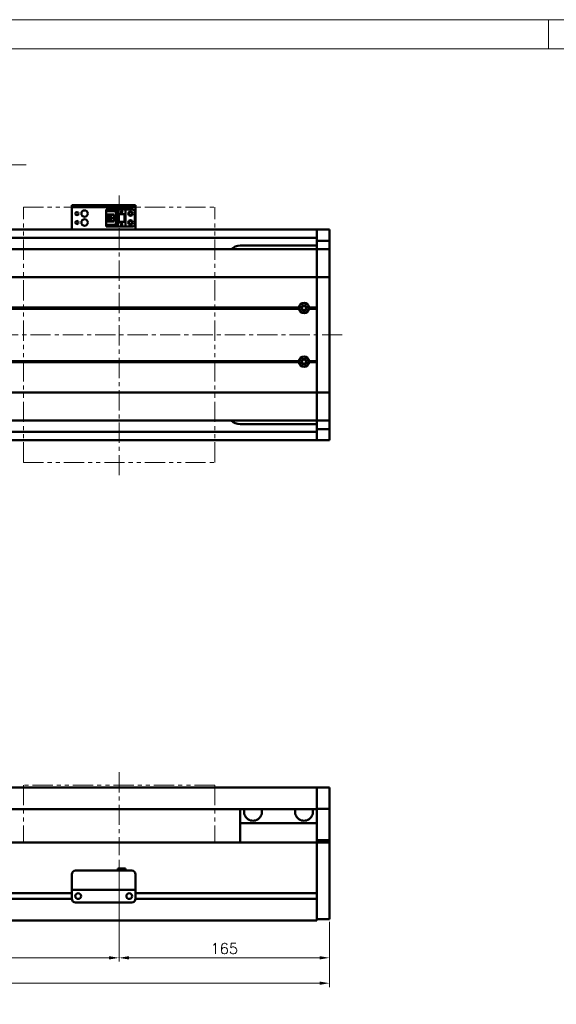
# Model space of a CAD drawing. Header units: millimetres. Extents: x 46891 to 50463, y 6223 to 9884.
# Tile 4 of 5: x 49090 to 49511, y 9113 to 9884. Entities that reach past the tile are written whole.
import ezdxf

# ---------------------------------------------------------------- set-up
doc = ezdxf.new("R2010")
doc.units = ezdxf.units.MM
doc.header["$LTSCALE"] = 0.5
doc.linetypes.add('CENTER', pattern=[50.8, 31.75, -6.35, 6.35, -6.35])
doc.linetypes.add('PHANTOM', pattern=[63.5, 31.75, -6.35, 6.35, -6.35, 6.35, -6.35])
doc.layers.get('0').update_dxf_attribs({"lineweight": 20})
doc.layers.add('1', color=1, linetype='CENTER', lineweight=13)
doc.layers.add('외형선(ISO)', color=7, linetype='Continuous', lineweight=50)
doc.styles.add('DSR TEXT', font='romans.shx', dxfattribs={"bigfont": 'whgtxt.shx'})
doc.styles.get("Standard").update_dxf_attribs({"font": 'romans.shx', "bigfont": 'whgtxt.shx'})
doc.dimstyles.new('DSR', dxfattribs={"dimscale": 2, "dimtxt": 3, "dimasz": 3, "dimexe": 0.5, "dimexo": 0.5, "dimgap": 0.5, "dimtad": 1, "dimdsep": 46, "dimtxsty": 'Standard', "dimcen": 2.5, "dimclrd": 4, "dimclre": 4, "dimclrt": 2, "dimadec": 0, "dimazin": 2, "dimtfac": 1, "dimtmove": 0, "dimatfit": 3, "dimfxl": 0, "dimlwd": -1, "dimlwe": -1, "dimarcsym": 0})

# ---------------------------------------------------------------- blocks, each defined once
blk = doc.blocks.new('A$C1C1952E1')
at = {"color": 1}
blk.add_lwpolyline([(0, 0), (420, 0), (420, 297), (0, 297)], close=True, dxfattribs=at)
at = {"color": 3}
blk.add_lwpolyline([(5, 5), (415, 5), (415, 292), (5, 292)], close=True, dxfattribs=at)
blk = doc.blocks.new('*D104')
at = {"color": 1, "linetype": 'ByBlock'}
for p, q in [((48868.25, 9226.11), (48868.25, 9146.36)), ((49168.25, 9226.11), (49168.25, 9146.36)), ((48876.05, 9149.36), (49160.45, 9149.36))]:
    blk.add_line(p, q, dxfattribs=at)
at = {"color": 1}
for points in [[(48876.05, 9150.66), (48876.05, 9148.06), (48868.25, 9149.36)], [(49160.45, 9150.66), (49160.45, 9148.06), (49168.25, 9149.36)]]:
    blk.add_solid(points, dxfattribs=at)
at = {"layer": 'Defpoints', "color": 0}
for p in [(48868.25, 9229.71), (49168.25, 9229.71), (49168.25, 9149.36)]:
    blk.add_point(p, dxfattribs=at)
at = {"color": 3, "insert": (49018.25, 9156.56), "char_height": 8.4, "attachment_point": 5, "style": 'DSR TEXT'}
blk.add_mtext('STROKE : 300', dxfattribs=at)
blk = doc.blocks.new('*D105')
at = {"color": 1, "linetype": 'ByBlock'}
for p, q in [((49168.25, 9226.11), (49168.25, 9146.36)), ((49333.25, 9176.11), (49333.25, 9146.36)), ((49176.05, 9149.36), (49325.45, 9149.36))]:
    blk.add_line(p, q, dxfattribs=at)
at = {"color": 1}
for points in [[(49176.05, 9150.66), (49176.05, 9148.06), (49168.25, 9149.36)], [(49325.45, 9150.66), (49325.45, 9148.06), (49333.25, 9149.36)]]:
    blk.add_solid(points, dxfattribs=at)
at = {"layer": 'Defpoints', "color": 0}
for p in [(49168.25, 9229.71), (49333.25, 9179.71), (49333.25, 9149.36)]:
    blk.add_point(p, dxfattribs=at)
at = {"color": 3, "insert": (49250.75, 9156.56), "char_height": 8.4, "attachment_point": 5, "style": 'DSR TEXT'}
blk.add_mtext('165', dxfattribs=at)
blk = doc.blocks.new('*D106')
at = {"color": 1, "linetype": 'ByBlock'}
for p, q in [((48663.25, 9176.11), (48663.25, 9126.49)), ((49333.25, 9177.67), (49333.25, 9126.49)), ((48671.05, 9129.49), (49325.45, 9129.49))]:
    blk.add_line(p, q, dxfattribs=at)
at = {"color": 1}
for points in [[(48671.05, 9130.79), (48671.05, 9128.19), (48663.25, 9129.49)], [(49325.45, 9130.79), (49325.45, 9128.19), (49333.25, 9129.49)]]:
    blk.add_solid(points, dxfattribs=at)
at = {"layer": 'Defpoints', "color": 0}
for p in [(48663.25, 9179.71), (49333.25, 9181.27), (49333.25, 9129.49)]:
    blk.add_point(p, dxfattribs=at)
at = {"color": 3, "insert": (48998.25, 9136.69), "char_height": 8.4, "attachment_point": 5, "style": 'DSR TEXT'}
blk.add_mtext('670', dxfattribs=at)

msp = doc.modelspace()

# ---------------------------------------------------------------- linework, layer by layer
at = {"color": 1}
msp.add_line((49504.90132, 9884.20652), (49504.90132, 9861.39152), dxfattribs=at)
at = {"color": 6, "linetype": 'PHANTOM'}
for p, q in [((49093.24958, 9737.328), (49243.24958, 9737.328)), ((49093.24958, 9537.328), (49093.24958, 9737.328)), ((49243.24958, 9537.328), (49243.24958, 9737.328)), ((49093.24958, 9537.328), (49243.24958, 9537.328)), ((49243.24958, 9284.70802), (49093.24958, 9284.70802)), ((49093.24958, 9284.70802), (49093.24958, 9239.70802)), ((49243.24958, 9284.70802), (49243.24958, 9239.70802))]:
    msp.add_line(p, q, dxfattribs=at)
at = {"layer": '1'}
for p, q in [((49168.24958, 9527.328), (49168.24958, 9747.328)), ((49343.24958, 9637.328), (48653.24958, 9637.328)), ((49168.24958, 9294.70802), (49168.24958, 9229.70802))]:
    msp.add_line(p, q, dxfattribs=at)
at = {"layer": '외형선(ISO)'}
for p, q in [((49131.24958, 9738.82798), (49131.24958, 9738.82796)), ((49131.24958, 9738.82798), (49181.24958, 9738.82798)), ((49131.24958, 9737.22796), (49131.24958, 9738.82796)), ((49131.24958, 9737.22796), (49131.24958, 9736.72798)), ((49131.24958, 9736.72798), (49131.24958, 9721.82798)), ((49134.24958, 9738.82795), (49178.24958, 9738.82795)), ((49134.24958, 9737.22795), (49178.24958, 9737.22795)), ((49158.04958, 9735.52799), (49173.24958, 9735.52799)), ((49158.04958, 9735.52798), (49158.04958, 9734.72798)), ((49158.04958, 9735.52798), (49167.24958, 9735.52798)), ((49158.04958, 9734.72798), (49166.34958, 9734.72798)), ((49158.04958, 9734.72798), (49158.04958, 9734.22798)), ((49158.04958, 9731.62798), (49158.04958, 9734.22798)), ((49158.04958, 9734.22798), (49165.84958, 9734.22798)), ((49166.34958, 9734.72798), (49165.84958, 9734.22798)), ((49165.84958, 9734.22798), (49165.84958, 9723.42798)), ((49166.34958, 9734.72798), (49166.34958, 9722.92798)), ((49167.24958, 9731.82797), (49167.24958, 9735.52797)), ((49167.24958, 9735.52797), (49173.24958, 9735.52797)), ((49169.64958, 9733.22797), (49170.24958, 9734.42797)), ((49170.24958, 9734.42797), (49170.84958, 9733.22797)), ((49178.74958, 9735.52799), (49173.24958, 9735.52799)), ((49173.24958, 9735.52797), (49173.24958, 9735.52799)), ((49173.24958, 9731.82797), (49173.24958, 9735.52797)), ((49180.74958, 9724.12799), (49180.74958, 9733.52799)), ((49181.24958, 9738.82796), (49181.24958, 9737.22796)), ((49181.24958, 9736.72798), (49181.24958, 9737.22796)), ((49181.24958, 9721.82798), (49181.24958, 9736.72798)), ((49158.04958, 9726.02798), (49158.04958, 9731.62798)), ((49158.04958, 9731.62798), (49164.24958, 9731.62798)), ((49158.04958, 9723.42798), (49158.04958, 9726.02798)), ((49164.24958, 9726.02798), (49158.04958, 9726.02798)), ((49159.34958, 9731.62798), (49159.34958, 9726.02798)), ((49159.84958, 9731.62798), (49159.84958, 9731.27798)), ((49159.84958, 9726.37799), (49159.84958, 9731.27799)), ((49159.84958, 9731.27798), (49164.24958, 9731.27798)), ((49159.84958, 9726.37798), (49159.84958, 9726.02798)), ((49164.24958, 9726.37798), (49159.84958, 9726.37798)), ((49160.80958, 9728.02798), (49160.80958, 9729.62798)), ((49160.80958, 9729.62798), (49162.64958, 9729.62798)), ((49162.64958, 9728.02798), (49160.80958, 9728.02798)), ((49162.64958, 9729.62798), (49162.64958, 9728.02798)), ((49164.24958, 9731.62798), (49164.24958, 9726.02798)), ((49167.24958, 9731.82797), (49167.24958, 9725.82798)), ((49167.24958, 9731.82797), (49173.24958, 9731.82797)), ((49167.74958, 9725.82798), (49167.24958, 9725.82798)), ((49167.24958, 9722.12797), (49167.24958, 9725.82797)), ((49167.24958, 9725.82797), (49173.24958, 9725.82797)), ((49167.74958, 9731.82797), (49167.74958, 9725.82798)), ((49167.74958, 9725.82798), (49168.04958, 9725.82798)), ((49168.04958, 9725.82798), (49168.04958, 9731.82797)), ((49168.04958, 9725.82798), (49172.44958, 9725.82798)), ((49169.84958, 9733.22797), (49169.64958, 9733.22797)), ((49169.84958, 9732.82797), (49169.84958, 9733.22797)), ((49170.64958, 9732.82797), (49169.84958, 9732.82797)), ((49170.64958, 9733.22797), (49170.64958, 9732.82797)), ((49170.84958, 9733.22797), (49170.64958, 9733.22797)), ((49172.44958, 9731.82797), (49172.44958, 9725.82798)), ((49172.44958, 9725.82798), (49172.74958, 9725.82798)), ((49172.74958, 9725.82798), (49172.74958, 9731.82797)), ((49173.24958, 9725.82798), (49172.74958, 9725.82798)), ((49173.24958, 9731.82797), (49173.24958, 9725.82798)), ((49173.24958, 9722.12797), (49173.24958, 9725.82797)), ((48943.24958, 9719.828), (49323.24958, 9719.828)), ((49131.24958, 9719.828), (49131.24958, 9721.82798)), ((49158.04958, 9723.42798), (49158.04958, 9722.92798)), ((49165.84958, 9723.42798), (49158.04958, 9723.42798)), ((49158.04958, 9722.92798), (49158.04958, 9722.12798)), ((49166.34958, 9722.92798), (49158.04958, 9722.92798)), ((49158.04958, 9722.12798), (49167.24958, 9722.12798)), ((49166.34958, 9722.92798), (49165.84958, 9723.42798)), ((49167.24958, 9722.12797), (49173.24958, 9722.12797)), ((49169.64958, 9723.62797), (49170.24958, 9724.82797)), ((49169.84958, 9723.62797), (49169.64958, 9723.62797)), ((49169.84958, 9723.22797), (49169.84958, 9723.62797)), ((49170.64958, 9723.22797), (49169.84958, 9723.22797)), ((49170.24958, 9724.82797), (49170.84958, 9723.62797)), ((49170.64958, 9723.62797), (49170.64958, 9723.22797)), ((49170.84958, 9723.62797), (49170.64958, 9723.62797)), ((49178.74958, 9722.12799), (49173.24958, 9722.12799)), ((49181.24958, 9721.82798), (49181.24958, 9719.828)), ((49323.24958, 9719.828), (49323.24958, 9716.828)), ((49323.24958, 9716.828), (49323.24958, 9719.828)), ((49323.24958, 9719.828), (49333.24958, 9719.828)), ((49333.24958, 9719.828), (49333.24958, 9716.828)), ((48943.24958, 9713.328), (49323.24958, 9713.328)), ((49323.24958, 9714.328), (49323.24958, 9716.828)), ((49323.24958, 9716.828), (49323.24958, 9713.8884)), ((49323.24958, 9713.8884), (49323.24958, 9711.08836)), ((49323.24958, 9711.08836), (49323.24958, 9704.39465)), ((49323.24958, 9711.08836), (49333.24958, 9711.08836)), ((49333.24958, 9713.8884), (49333.24958, 9716.828)), ((49333.24958, 9711.08836), (49333.24958, 9713.8884)), ((49333.24958, 9704.39465), (49333.24958, 9711.08836)), ((49323.24958, 9704.328), (48763.24958, 9704.328)), ((49323.24958, 9707.328), (49263.24958, 9707.328)), ((49323.24958, 9704.39465), (49323.24958, 9704.328)), ((49323.24958, 9704.39465), (49333.24958, 9704.39465)), ((49323.24958, 9701.63164), (49323.24958, 9704.328)), ((49323.24958, 9704.328), (49333.24958, 9704.328)), ((49323.24958, 9704.328), (49323.24958, 9701.63164)), ((49333.24958, 9704.328), (49333.24958, 9704.39465)), ((49333.24958, 9704.328), (49333.24958, 9701.63164)), ((49323.24958, 9683.02352), (49323.24958, 9701.63164)), ((49323.24958, 9701.63164), (49323.24958, 9683.02352)), ((49333.24958, 9701.63164), (49333.24958, 9683.02352)), ((49323.24958, 9682.55541), (48763.24958, 9682.55541)), ((49323.24958, 9683.02352), (49323.24958, 9682.55541)), ((49323.24958, 9682.55541), (49323.24958, 9683.02352)), ((49323.24958, 9680.55541), (49323.24958, 9682.55541)), ((49323.24958, 9682.55541), (49333.24958, 9682.55541)), ((49323.24958, 9682.55541), (49323.24958, 9680.55541)), ((49323.24958, 9680.55541), (49323.24958, 9594.10059)), ((49323.24958, 9658.828), (49323.24958, 9680.55541)), ((49333.24958, 9682.55541), (49333.24958, 9683.02352)), ((49333.24958, 9682.55541), (49333.24958, 9680.55541)), ((49333.24958, 9594.10059), (49333.24958, 9680.55541)), ((49309.28096, 9658.828), (48763.24958, 9658.828)), ((49309.74958, 9658.328), (48763.24958, 9658.328)), ((49309.28096, 9657.828), (48763.24958, 9657.828)), ((49323.24958, 9658.328), (49316.74958, 9658.328)), ((49323.24958, 9658.828), (49317.21821, 9658.828)), ((49323.24958, 9657.828), (49317.21821, 9657.828)), ((49323.24958, 9616.828), (49323.24958, 9657.828)), ((49309.28096, 9616.828), (48768.24958, 9616.828)), ((49309.74958, 9616.328), (48768.24958, 9616.328)), ((49309.28096, 9615.828), (48768.24958, 9615.828)), ((49323.24958, 9616.328), (49316.74958, 9616.328)), ((49323.24958, 9616.828), (49317.21821, 9616.828)), ((49323.24958, 9615.828), (49317.21821, 9615.828)), ((49323.24958, 9594.10059), (49323.24958, 9615.828)), ((49323.24958, 9592.10059), (48768.24958, 9592.10059)), ((49323.24958, 9592.10059), (49323.24958, 9594.10059)), ((49323.24958, 9594.10059), (49323.24958, 9592.10059)), ((49323.24958, 9592.10059), (49323.24958, 9591.63248)), ((49323.24958, 9592.10059), (49333.24958, 9592.10059)), ((49323.24958, 9591.63248), (49323.24958, 9592.10059)), ((49323.24958, 9573.02435), (49323.24958, 9591.63248)), ((49323.24958, 9591.63248), (49323.24958, 9573.02435)), ((49333.24958, 9594.10059), (49333.24958, 9592.10059)), ((49333.24958, 9591.63248), (49333.24958, 9592.10059)), ((49333.24958, 9591.63248), (49333.24958, 9573.02435)), ((49323.24958, 9570.328), (49323.24958, 9573.02435)), ((49323.24958, 9573.02435), (49323.24958, 9570.328)), ((49333.24958, 9573.02435), (49333.24958, 9570.328)), ((49323.24958, 9570.328), (48768.24958, 9570.328)), ((49263.24958, 9567.328), (49323.24958, 9567.328)), ((49323.24958, 9570.328), (49323.24958, 9570.26134)), ((49323.24958, 9570.328), (49333.24958, 9570.328)), ((49323.24958, 9570.26134), (49323.24958, 9563.56764)), ((49323.24958, 9570.26134), (49333.24958, 9570.26134)), ((49333.24958, 9570.26134), (49333.24958, 9570.328)), ((49333.24958, 9563.56764), (49333.24958, 9570.26134)), ((48943.24958, 9561.328), (49323.24958, 9561.328)), ((49323.24958, 9563.56764), (49323.24958, 9560.7676)), ((49323.24958, 9563.56764), (49333.24958, 9563.56764)), ((49323.24958, 9560.7676), (49323.24958, 9557.828)), ((49323.24958, 9557.828), (49323.24958, 9560.328)), ((49323.24958, 9557.828), (49323.24958, 9554.828)), ((49323.24958, 9554.828), (49323.24958, 9557.828)), ((49333.24958, 9560.7676), (49333.24958, 9563.56764)), ((49333.24958, 9557.828), (49333.24958, 9560.7676)), ((49333.24958, 9557.828), (49333.24958, 9554.828)), ((48943.24958, 9554.828), (49323.24958, 9554.828)), ((49323.24958, 9554.828), (49333.24958, 9554.828)), ((49323.24958, 9282.70802), (48943.24958, 9282.70802)), ((49323.24958, 9282.70802), (49323.24958, 9280.70802)), ((49323.24958, 9282.70802), (49333.24958, 9282.70802)), ((49323.24958, 9280.70802), (49323.24958, 9282.70802)), ((49323.24958, 9279.1953), (49323.24958, 9280.70802)), ((49323.24958, 9280.70802), (49323.24958, 9279.1953)), ((49323.24958, 9278.69632), (49323.24958, 9279.1953)), ((49323.24958, 9279.1953), (49323.24958, 9278.69632)), ((49323.24958, 9278.69632), (49323.24958, 9277.15574)), ((49323.24958, 9277.15574), (49323.24958, 9278.69632)), ((49333.24958, 9280.70802), (49333.24958, 9282.70802)), ((49333.24958, 9280.70802), (49333.24958, 9279.1953)), ((49333.24958, 9279.1953), (49333.24958, 9278.69632)), ((49333.24958, 9277.15574), (49333.24958, 9278.69632)), ((49323.24958, 9277.15574), (49323.24958, 9274.17114)), ((49323.24958, 9274.17114), (49323.24958, 9277.15574)), ((49323.24958, 9266.3937), (49323.24958, 9274.17114)), ((49323.24958, 9274.17114), (49323.24958, 9266.3937)), ((49333.24958, 9274.17114), (49333.24958, 9277.15574)), ((49333.24958, 9274.17114), (49333.24958, 9266.3937)), ((49323.24958, 9265.70802), (48943.24958, 9265.70802)), ((49263.24958, 9265.70802), (49263.24958, 9254.70802)), ((49323.24958, 9266.03472), (49323.24958, 9266.3937)), ((49323.24958, 9241.63108), (49323.24958, 9266.03472)), ((49323.24958, 9266.03472), (49333.24958, 9266.03472)), ((49333.24958, 9266.3937), (49333.24958, 9266.03472)), ((49333.24958, 9266.03472), (49333.24958, 9241.63108)), ((49263.24958, 9254.70802), (49323.24958, 9254.70802)), ((49263.24958, 9239.70802), (49263.24958, 9254.70802)), ((49323.24958, 9239.70802), (49323.24958, 9241.63108)), ((49323.24958, 9241.63108), (49333.24958, 9241.63108)), ((49333.24958, 9241.63108), (49333.24958, 9239.70802)), ((48873.24958, 9239.70802), (49323.24958, 9239.70802)), ((49323.24958, 9236.70802), (49323.24958, 9239.70802)), ((49323.24958, 9239.70802), (49323.24958, 9236.70802)), ((49323.24958, 9239.70802), (49333.24958, 9239.70802)), ((49323.24958, 9236.70802), (49323.24958, 9200.15802)), ((49323.24958, 9184.95066), (49323.24958, 9236.70802)), ((49333.24958, 9236.70802), (49333.24958, 9239.70802)), ((49333.24958, 9236.70802), (49333.24958, 9184.95066)), ((49134.24958, 9217.70822), (49178.24958, 9217.70822)), ((49167.24958, 9219.20821), (49167.24958, 9217.70822)), ((49167.24958, 9219.20821), (49173.24958, 9219.20821)), ((49173.24958, 9219.20821), (49173.24958, 9217.70822)), ((49131.24958, 9204.70822), (49131.24958, 9214.70822)), ((49181.24958, 9214.70822), (49181.24958, 9204.70822)), ((49131.24958, 9204.70822), (49131.24958, 9202.70821)), ((49131.24958, 9202.70818), (49131.24958, 9202.70821)), ((49131.24958, 9202.70821), (49181.24958, 9202.70821)), ((49131.24958, 9202.20818), (49131.24958, 9202.70818)), ((49131.24958, 9202.70818), (49134.02008, 9202.70818)), ((49131.24958, 9195.70818), (49131.24958, 9202.20818)), ((49136.47908, 9202.70818), (49138.74958, 9202.70818)), ((49143.74958, 9202.70818), (49168.74958, 9202.70818)), ((49173.74958, 9202.70818), (49176.02008, 9202.70818)), ((49178.47908, 9202.70818), (49181.24958, 9202.70818)), ((49181.24958, 9202.70821), (49181.24958, 9204.70822)), ((49181.24958, 9202.70821), (49181.24958, 9202.70818)), ((49181.24958, 9202.70818), (49181.24958, 9202.20818)), ((49181.24958, 9202.20818), (49181.24958, 9195.70818)), ((48927.23913, 9195.45802), (49131.26003, 9195.45802)), ((48927.24958, 9199.95802), (49131.24958, 9199.95802)), ((49136.22277, 9199.95802), (49136.27639, 9199.95802)), ((49176.22277, 9199.95802), (49176.27639, 9199.95802)), ((49181.23913, 9195.45802), (49323.24958, 9195.45802)), ((49181.24958, 9199.95802), (49323.24958, 9199.95802)), ((49323.24958, 9195.25802), (49323.24958, 9184.95066)), ((49134.24958, 9192.70818), (49178.24958, 9192.70818)), ((48673.24958, 9178.70802), (49323.24958, 9178.70802)), ((49323.24958, 9182.82934), (49323.24958, 9184.95066)), ((49323.24958, 9184.95066), (49323.24958, 9182.82934)), ((49323.24958, 9182.82934), (49323.24958, 9178.70802)), ((49323.24958, 9179.70802), (49323.24958, 9182.82934)), ((49323.24958, 9179.70802), (49333.24958, 9179.70802)), ((49333.24958, 9182.82934), (49333.24958, 9184.95066)), ((49333.24958, 9182.82934), (49333.24958, 9179.70802))]:
    msp.add_line(p, q, dxfattribs=at)
for centre, radius in [((49135.24958, 9732.32799), 1.2295), ((49141.24958, 9732.32799), 2.5), ((49177.24958, 9732.32799), 1.75), ((49177.24958, 9732.32799), 1.2295), ((49135.24958, 9725.32799), 1.2295), ((49141.24958, 9725.32799), 2.5), ((49177.24958, 9725.32799), 1.75), ((49177.24958, 9725.32799), 1.2295), ((49313.24958, 9658.328), 2.25), ((49313.24958, 9658.328), 1.621), ((49313.24958, 9616.328), 2.25), ((49313.24958, 9616.328), 1.621), ((49136.24958, 9197.70818), 2.25), ((49176.24958, 9197.70818), 2.25)]:
    msp.add_circle(centre, radius, dxfattribs=at)
for centre, radius, start, end in [((49178.74958, 9733.52799), 2, 0, 90), ((49178.74958, 9724.12799), 2, 270, 0), ((49263.24958, 9697.328), 10, 90, 135.57299586), ((49313.24958, 9658.328), 4, 7.18075589, 172.81924411), ((49313.24958, 9658.328), 4, 187.18075578, 352.81924422), ((49313.24958, 9616.328), 4, 7.18075578, 172.81924422), ((49313.24958, 9616.328), 4, 187.18075578, 352.81924422), ((49263.24958, 9577.328), 10, 224.42700385, 270), ((49273.24958, 9263.70802), 7, 163.3984504, 16.6015496), ((49313.24958, 9263.70802), 7, 163.3984504, 16.6015496), ((49134.24958, 9214.70822), 3, 90, 180), ((49178.24958, 9214.70822), 3, 0, 90), ((49134.24958, 9195.70818), 3, 180, 270), ((49178.24958, 9195.70818), 3, 270, 0)]:
    msp.add_arc(centre, radius, start, end, dxfattribs=at)
at = {"layer": '외형선(ISO)', "extrusion": (0, 0, -1)}
for centre, major_axis, start_param, end_param in [((49134.24958, 9738.82796), (-3, 0), 4.712323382, 6.283054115), ((49134.24958, 9737.22796), (-3, 0), 4.71238898, 6.283119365), ((49178.24958, 9738.82796), (3, 0), 6.283119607, 7.853981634), ((49178.24958, 9737.22796), (3, 0), 6.283054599, 7.853916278)]:
    msp.add_ellipse(centre, major_axis=major_axis, ratio=0.00001, start_param=start_param, end_param=end_param, dxfattribs=at)
at = {"layer": '외형선(ISO)'}
for centre, major_axis, start_param, end_param in [((49135.24958, 9202.7082), (-1.2295, 0), 3.138143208, 6.279735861), ((49141.24958, 9202.7082), (-2.5, 0), 3.148613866, 6.29020652), ((49171.24958, 9202.7082), (-2.5, 0), 3.150508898, 6.292101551), ((49177.24958, 9202.7082), (-1.2295, 0), 3.143923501, 6.285516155)]:
    msp.add_ellipse(centre, major_axis=major_axis, ratio=0.00001, start_param=start_param, end_param=end_param, dxfattribs=at)
for points in [[(49309.28096, 9658.828), (49309.51527, 9658.56231), (49309.74958, 9658.328)], [(49309.74958, 9658.328), (49309.51527, 9658.09368), (49309.28096, 9657.828)], [(49316.74958, 9658.328), (49316.9839, 9658.56231), (49317.21821, 9658.828)], [(49317.21821, 9657.828), (49316.9839, 9658.09368), (49316.74958, 9658.328)], [(49309.28096, 9616.828), (49309.51527, 9616.56231), (49309.74958, 9616.328)], [(49309.74958, 9616.328), (49309.51527, 9616.09368), (49309.28096, 9615.828)], [(49316.74958, 9616.328), (49316.9839, 9616.56231), (49317.21821, 9616.828)], [(49317.21821, 9615.828), (49316.9839, 9616.09368), (49316.74958, 9616.328)]]:
    msp.add_open_spline(points, degree=2, dxfattribs=at)

# ---------------------------------------------------------------- block references
at = {"xscale": 4.563000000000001, "yscale": 4.563000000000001, "zscale": 4.563000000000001}
msp.add_blockref('A$C1C1952E1', (48546.67132, 8528.99552), dxfattribs=at)

# ---------------------------------------------------------------- dimensions: what is measured, and where the dimension line sits
dim = msp.add_linear_dim(base=(49168.24958, 9149.3649), p1=(48868.24958, 9229.70802), p2=(49168.24958, 9229.70802), text='STROKE : <>', dimstyle='DSR', override={"dimscale": 3, "dimtxt": 2.8, "dimasz": 2.600136, "dimexe": 1, "dimexo": 1.2, "dimgap": 1, "dimdec": 4, "dimtxsty": 'DSR TEXT', "dimclrd": 1, "dimclre": 1, "dimclrt": 3, "dimtdec": 4, "dimtix": 1})
dim.commit()
dim.dimension.update_dxf_attribs({"geometry": '*D104', "text_midpoint": (49018.24958, 9156.5649)})
for base, p1, p2, picture, middle in [((49333.24958, 9149.3649), (49168.24958, 9229.70802), (49333.24958, 9179.70802), '*D105', (49250.74958, 9156.5649)), ((49333.24958, 9129.49158), (48663.24958, 9179.70802), (49333.24958, 9181.26868), '*D106', (48998.24958, 9136.69158))]:
    dim = msp.add_linear_dim(base=base, p1=p1, p2=p2, dimstyle='DSR', override={"dimscale": 3, "dimtxt": 2.8, "dimasz": 2.600136, "dimexe": 1, "dimexo": 1.2, "dimgap": 1, "dimdec": 4, "dimtxsty": 'DSR TEXT', "dimclrd": 1, "dimclre": 1, "dimclrt": 3, "dimtdec": 4, "dimtix": 1})
    dim.commit()
    dim.dimension.update_dxf_attribs({"geometry": picture, "text_midpoint": middle})

# ---------------------------------------------------------------- leaders
at = {"annotation_type": 0, "has_hookline": 1, "hookline_direction": 0, "text_width": 126.775}
msp.add_leader([(48935.82887, 9715.38533), (48956.73114, 9770.53945), (48965.31159, 9770.53945)], dimstyle='DSR', override={"dimscale": 3.3, "dimtxt": 2.8, "dimasz": 2.600136, "dimexe": 1, "dimexo": 1.2, "dimgap": 1, "dimdec": 4, "dimtxsty": 'DSR TEXT', "dimclrd": 1, "dimclre": 1, "dimclrt": 3, "dimtdec": 4, "dimtix": 1}, dxfattribs=at)

doc.saveas('drawing.dxf')
